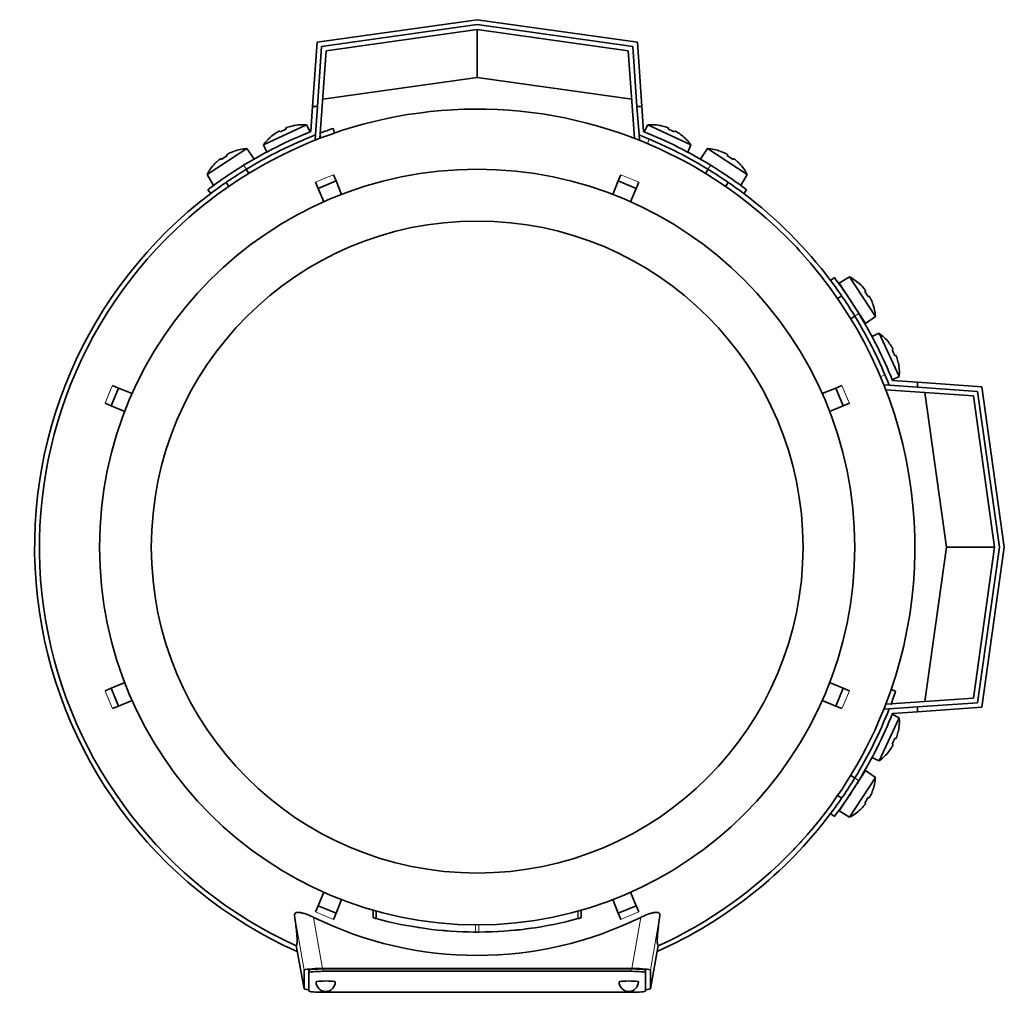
# Model space of a CAD drawing. Header units: millimetres. Extents: x 160 to 768, y -1238 to 1433.
# Tile 1 of 15: x 161 to 366, y -1238 to -1036. Entities that reach past the tile are written whole.
import ezdxf

# ---------------------------------------------------------------- set-up
doc = ezdxf.new("R2010")
doc.units = ezdxf.units.MM
for name, color, linetype in [('LOW_134-5', 7, 'Continuous'), ('M5X8_UNI7687', 7, 'Continuous'), ('VSI134_DIFFUSORE', 7, 'Continuous'), ('VSI134_FILTRO_A', 7, 'Continuous'), ('VSI134_FILTRO_B', 7, 'Continuous'), ('VSI134_TERMINALE', 7, 'Continuous'), ('VSI134_TESTATA', 7, 'Continuous')]:
    doc.layers.add(name, color=color, linetype=linetype)

# ---------------------------------------------------------------- blocks, each defined once
blk = doc.blocks.new('SE2')
at = {"layer": 'LOW_134-5', "color": 7, "linetype": 'Continuous', "lineweight": 35}
for p, q in [((256.29, -1037.96), (224.88, -1042.38)), ((287.7, -1042.38), (256.29, -1037.96)), ((224.88, -1042.38), (223.61, -1060.59)), ((288.97, -1060.59), (287.7, -1042.38)), ((222.58, -1060.89), (222.65, -1059.89)), ((289.93, -1059.89), (290, -1060.89)), ((222.81, -1060.9), (222.58, -1060.89)), ((290, -1060.89), (289.77, -1060.9)), ((340.92, -1111.81), (341.92, -1111.88)), ((359.43, -1114.11), (341.22, -1112.84)), ((363.85, -1145.52), (359.43, -1114.11)), ((359.43, -1176.93), (363.85, -1145.52)), ((341.22, -1178.2), (359.43, -1176.93)), ((341.92, -1179.16), (340.92, -1179.23))]:
    blk.add_line(p, q, dxfattribs=at)
at = {"layer": 'M5X8_UNI7687', "color": 7, "linetype": 'Continuous', "lineweight": 35}
for p, q in [((211.88, -1061.96), (220.82, -1057.79)), ((218.05, -1057.98), (218.05, -1057.96)), ((221.55, -1059.25), (220.82, -1057.79)), ((291.76, -1057.79), (291.03, -1059.25)), ((291.76, -1057.79), (300.7, -1061.96)), ((294.53, -1057.98), (294.53, -1057.96)), ((213.81, -1059.96), (213.79, -1059.94)), ((215.2, -1059.08), (215.3, -1059.26)), ((216.49, -1058.48), (216.56, -1058.68)), ((296.09, -1058.48), (296.02, -1058.68)), ((297.38, -1059.08), (297.28, -1059.26)), ((298.79, -1059.94), (298.77, -1059.96)), ((211.88, -1061.96), (212.53, -1063.46)), ((300.05, -1063.46), (300.7, -1061.96)), ((208.41, -1062.74), (200.14, -1068.11)), ((204.22, -1064.03), (204.31, -1064.21)), ((205.69, -1063.32), (205.69, -1063.29)), ((209.83, -1064.8), (208.41, -1062.74)), ((304.17, -1062.74), (302.75, -1064.8)), ((312.44, -1068.11), (304.17, -1062.74)), ((306.89, -1063.32), (306.89, -1063.29)), ((308.36, -1064.03), (308.27, -1064.21)), ((201.77, -1065.86), (201.75, -1065.85)), ((203.03, -1064.81), (203.15, -1064.97)), ((309.55, -1064.81), (309.43, -1064.97)), ((310.83, -1065.85), (310.8, -1065.86)), ((200.14, -1068.11), (201.44, -1070.25)), ((208.84, -1067.87), (208.3, -1067.03)), ((304.28, -1067.03), (303.74, -1067.87)), ((311.13, -1070.25), (312.44, -1068.11)), ((204.11, -1069.75), (204.65, -1070.59)), ((307.93, -1070.59), (308.47, -1069.75)), ((333.7, -1089.37), (331.56, -1090.67)), ((331.56, -1090.67), (337.01, -1099.06)), ((339.07, -1097.64), (333.7, -1089.37)), ((335.95, -1091), (335.96, -1090.98)), ((337, -1092.26), (336.84, -1092.38)), ((332.06, -1093.34), (331.22, -1093.88)), ((337.78, -1093.45), (337.6, -1093.54)), ((338.49, -1094.92), (338.52, -1094.92)), ((333.94, -1098.07), (334.78, -1097.53)), ((337.01, -1099.06), (339.07, -1097.64)), ((339.85, -1101.11), (338.35, -1101.76)), ((339.85, -1101.11), (344.02, -1110.05)), ((341.87, -1103.02), (341.85, -1103.04)), ((342.72, -1104.43), (342.55, -1104.53)), ((343.32, -1105.72), (343.13, -1105.79)), ((343.83, -1107.28), (343.85, -1107.28)), ((342.56, -1110.78), (344.02, -1110.05)), ((344.02, -1180.99), (339.85, -1189.93)), ((344.02, -1180.99), (342.56, -1180.26)), ((343.83, -1183.76), (343.85, -1183.76)), ((342.72, -1186.61), (342.55, -1186.51)), ((343.32, -1185.32), (343.13, -1185.25)), ((341.85, -1188), (341.87, -1188.02)), ((338.35, -1189.28), (339.85, -1189.93)), ((337.01, -1191.98), (331.56, -1200.36)), ((334.78, -1193.51), (333.87, -1192.92)), ((339.07, -1193.4), (337.01, -1191.98)), ((333.7, -1201.67), (339.07, -1193.4)), ((331.17, -1197.13), (332.06, -1197.7)), ((338.49, -1196.12), (338.52, -1196.12)), ((337, -1198.78), (336.84, -1198.66)), ((337.78, -1197.59), (337.6, -1197.5)), ((331.56, -1200.36), (333.7, -1201.67)), ((335.95, -1200.03), (335.96, -1200.06))]:
    blk.add_line(p, q, dxfattribs=at)
for centre, radius, start, end in [((220.03, -1067.76), 10, 85.4586, 101.4084), ((292.55, -1067.76), 10, 78.5916, 94.5414), ((220.03, -1067.76), 10, 128.5916, 144.5414), ((292.55, -1067.76), 10, 35.4586, 51.4084), ((209.02, -1072.72), 10, 93.4586, 109.4084), ((303.56, -1072.72), 10, 70.5916, 86.5414), ((209.02, -1072.72), 10, 136.5916, 152.5414), ((208.43, -1066.31), 0.5, 123, 146.6899), ((304.15, -1066.31), 0.5, 33.3101, 57), ((303.56, -1072.72), 10, 27.4586, 43.4084), ((203.39, -1069.58), 0.5, 99.1315, 123), ((309.18, -1069.58), 0.5, 57, 79.9069), ((329.09, -1098.25), 10, 46.5916, 62.5414), ((332.23, -1092.62), 0.5, 9.1315, 33), ((329.09, -1098.25), 10, 3.4586, 19.4084), ((335.5, -1097.66), 0.5, 33, 56.6899), ((334.05, -1109.26), 10, 38.5916, 54.5414), ((334.05, -1109.26), 10, 355.4586, 11.4084), ((334.05, -1181.78), 10, 348.5916, 4.5414), ((334.05, -1181.78), 10, 305.4586, 321.4084), ((335.5, -1193.38), 0.5, 303.3101, 327), ((329.09, -1192.79), 10, 340.5916, 356.5414), ((332.23, -1198.41), 0.5, 327, 349.9069), ((329.09, -1192.79), 10, 297.4586, 313.4084)]:
    blk.add_arc(centre, radius, start, end, dxfattribs=at)
for centre, major_axis, ratio, start_param, end_param in [((220.02, -1067.75), (9.06, 4.23), 0.996195, 1.335108, 1.449667), ((292.56, -1067.75), (-9.06, 4.23), 0.996195, 4.833518, 4.948078), ((220.02, -1067.75), (-9.06, -4.23), 0.996195, 4.833518, 4.948078), ((219.1, -1065.76), (8.39, 3.91), 0.811251, 1.49595, 1.645642), ((293.48, -1065.76), (8.39, -3.91), 0.811251, 1.49595, 1.645642), ((292.56, -1067.75), (9.06, -4.23), 0.996195, 1.335108, 1.449667), ((207.81, -1070.87), (7.77, 5.04), 0.811251, 1.49595, 1.645642), ((209.01, -1072.71), (8.39, 5.45), 0.996195, 1.335108, 1.449667), ((303.57, -1072.71), (-8.39, 5.45), 0.996195, 4.833518, 4.948078), ((304.77, -1070.87), (7.77, -5.04), 0.811251, 1.49595, 1.645642), ((209.01, -1072.71), (-8.39, -5.45), 0.996195, 4.833518, 4.948078), ((303.57, -1072.71), (8.39, -5.45), 0.996195, 1.335108, 1.449667), ((329.1, -1098.24), (-5.45, 8.39), 0.996195, 4.833518, 4.948078), ((330.94, -1097.04), (5.04, -7.77), 0.811251, 1.49595, 1.645642), ((329.1, -1098.24), (5.45, -8.39), 0.996195, 1.335108, 1.449667), ((334.06, -1109.25), (-4.23, 9.06), 0.996195, 4.833518, 4.948078), ((336.05, -1108.33), (3.91, -8.39), 0.811251, 1.49595, 1.645642), ((334.06, -1109.25), (4.23, -9.06), 0.996195, 1.335108, 1.449667), ((334.06, -1181.79), (4.23, 9.06), 0.996195, 4.833518, 4.948078), ((334.06, -1181.79), (-4.23, -9.06), 0.996195, 1.335108, 1.449667), ((336.05, -1182.71), (-3.91, -8.39), 0.811251, 1.49595, 1.645642), ((329.1, -1192.8), (5.45, 8.39), 0.996195, 4.833518, 4.948078), ((329.1, -1192.8), (-5.45, -8.39), 0.996195, 1.335108, 1.449667), ((330.94, -1194), (-5.04, -7.77), 0.811251, 1.49595, 1.645642)]:
    blk.add_ellipse(centre, major_axis=major_axis, ratio=ratio, start_param=start_param, end_param=end_param, dxfattribs=at)
for points in [[(215.2, -1059.08), (215.2, -1059.08), (215.2, -1059.08), (215.19, -1059.08), (215.17, -1059.08), (215.16, -1059.08), (215.14, -1059.09), (215.12, -1059.1), (215.09, -1059.11), (215.06, -1059.12), (215.02, -1059.14), (214.99, -1059.16), (214.95, -1059.18), (214.91, -1059.2), (214.87, -1059.22), (214.84, -1059.24), (214.79, -1059.27), (214.76, -1059.29), (214.75, -1059.3)], [(216.94, -1058.27), (216.92, -1058.28), (216.89, -1058.29), (216.84, -1058.31), (216.8, -1058.32), (216.76, -1058.34), (216.72, -1058.35), (216.68, -1058.37), (216.65, -1058.38), (216.61, -1058.4), (216.58, -1058.41), (216.55, -1058.43), (216.53, -1058.44), (216.52, -1058.45), (216.5, -1058.46), (216.49, -1058.47), (216.49, -1058.48), (216.49, -1058.48), (216.49, -1058.48)], [(296.09, -1058.48), (296.09, -1058.48), (296.09, -1058.48), (296.09, -1058.47), (296.08, -1058.46), (296.06, -1058.45), (296.05, -1058.44), (296.03, -1058.43), (296, -1058.41), (295.97, -1058.4), (295.93, -1058.38), (295.9, -1058.37), (295.86, -1058.35), (295.82, -1058.34), (295.78, -1058.32), (295.73, -1058.31), (295.69, -1058.29), (295.66, -1058.28), (295.64, -1058.27)], [(297.83, -1059.3), (297.81, -1059.29), (297.79, -1059.27), (297.74, -1059.24), (297.7, -1059.22), (297.67, -1059.2), (297.63, -1059.18), (297.59, -1059.16), (297.56, -1059.14), (297.52, -1059.12), (297.49, -1059.11), (297.46, -1059.1), (297.44, -1059.09), (297.42, -1059.08), (297.41, -1059.08), (297.39, -1059.08), (297.38, -1059.08), (297.38, -1059.08), (297.38, -1059.08)], [(204.64, -1063.76), (204.62, -1063.77), (204.59, -1063.78), (204.55, -1063.81), (204.51, -1063.83), (204.47, -1063.85), (204.43, -1063.87), (204.39, -1063.89), (204.36, -1063.91), (204.33, -1063.93), (204.3, -1063.95), (204.28, -1063.97), (204.26, -1063.98), (204.24, -1064), (204.23, -1064.01), (204.22, -1064.02), (204.22, -1064.03), (204.22, -1064.03), (204.22, -1064.03)], [(308.36, -1064.03), (308.36, -1064.03), (308.36, -1064.03), (308.36, -1064.02), (308.35, -1064.01), (308.34, -1064), (308.32, -1063.98), (308.3, -1063.97), (308.28, -1063.95), (308.25, -1063.93), (308.22, -1063.91), (308.19, -1063.89), (308.15, -1063.87), (308.11, -1063.85), (308.07, -1063.83), (308.03, -1063.81), (307.99, -1063.78), (307.96, -1063.77), (307.94, -1063.76)], [(203.03, -1064.81), (203.03, -1064.8), (203.02, -1064.8), (203.01, -1064.8), (203, -1064.81), (202.98, -1064.81), (202.97, -1064.82), (202.94, -1064.83), (202.92, -1064.85), (202.89, -1064.87), (202.86, -1064.89), (202.83, -1064.91), (202.79, -1064.93), (202.76, -1064.96), (202.72, -1064.99), (202.69, -1065.01), (202.65, -1065.04), (202.62, -1065.07), (202.61, -1065.08)], [(309.97, -1065.08), (309.96, -1065.07), (309.93, -1065.04), (309.89, -1065.01), (309.86, -1064.99), (309.82, -1064.96), (309.79, -1064.93), (309.75, -1064.91), (309.72, -1064.89), (309.69, -1064.87), (309.66, -1064.85), (309.64, -1064.83), (309.61, -1064.82), (309.59, -1064.81), (309.58, -1064.81), (309.57, -1064.8), (309.56, -1064.8), (309.55, -1064.8), (309.55, -1064.81)], [(337, -1092.26), (337.01, -1092.26), (337.01, -1092.25), (337.01, -1092.24), (337, -1092.23), (337, -1092.21), (336.99, -1092.2), (336.98, -1092.17), (336.96, -1092.15), (336.94, -1092.12), (336.92, -1092.09), (336.9, -1092.06), (336.88, -1092.02), (336.85, -1091.99), (336.82, -1091.95), (336.8, -1091.92), (336.77, -1091.88), (336.74, -1091.85), (336.73, -1091.84)], [(338.05, -1093.87), (338.04, -1093.85), (338.03, -1093.82), (338, -1093.78), (337.98, -1093.74), (337.96, -1093.7), (337.94, -1093.66), (337.92, -1093.62), (337.9, -1093.59), (337.88, -1093.56), (337.86, -1093.53), (337.84, -1093.51), (337.83, -1093.49), (337.81, -1093.47), (337.8, -1093.46), (337.79, -1093.45), (337.78, -1093.45), (337.78, -1093.45), (337.78, -1093.45)], [(342.72, -1104.43), (342.73, -1104.43), (342.73, -1104.43), (342.73, -1104.42), (342.73, -1104.4), (342.72, -1104.39), (342.72, -1104.37), (342.71, -1104.35), (342.7, -1104.32), (342.68, -1104.29), (342.67, -1104.25), (342.65, -1104.22), (342.63, -1104.18), (342.61, -1104.14), (342.59, -1104.1), (342.57, -1104.07), (342.54, -1104.02), (342.52, -1103.99), (342.51, -1103.98)], [(343.54, -1106.17), (343.53, -1106.15), (343.52, -1106.12), (343.5, -1106.07), (343.49, -1106.03), (343.47, -1105.99), (343.46, -1105.95), (343.44, -1105.91), (343.42, -1105.88), (343.41, -1105.84), (343.39, -1105.81), (343.38, -1105.78), (343.37, -1105.76), (343.36, -1105.75), (343.35, -1105.73), (343.34, -1105.72), (343.33, -1105.72), (343.33, -1105.72), (343.32, -1105.72)], [(343.32, -1185.32), (343.33, -1185.32), (343.33, -1185.32), (343.34, -1185.32), (343.35, -1185.31), (343.36, -1185.29), (343.37, -1185.28), (343.38, -1185.26), (343.39, -1185.23), (343.41, -1185.2), (343.42, -1185.16), (343.44, -1185.13), (343.46, -1185.09), (343.47, -1185.05), (343.49, -1185.01), (343.5, -1184.96), (343.52, -1184.92), (343.53, -1184.89), (343.54, -1184.87)], [(342.51, -1187.06), (342.52, -1187.04), (342.54, -1187.02), (342.57, -1186.97), (342.59, -1186.93), (342.61, -1186.9), (342.63, -1186.86), (342.65, -1186.82), (342.67, -1186.79), (342.68, -1186.75), (342.7, -1186.72), (342.71, -1186.69), (342.72, -1186.67), (342.72, -1186.65), (342.73, -1186.64), (342.73, -1186.62), (342.73, -1186.61), (342.73, -1186.61), (342.72, -1186.61)], [(337.78, -1197.59), (337.78, -1197.59), (337.78, -1197.59), (337.79, -1197.59), (337.8, -1197.58), (337.81, -1197.57), (337.83, -1197.55), (337.84, -1197.53), (337.86, -1197.51), (337.88, -1197.48), (337.9, -1197.45), (337.92, -1197.42), (337.94, -1197.38), (337.96, -1197.34), (337.98, -1197.3), (338, -1197.26), (338.03, -1197.22), (338.04, -1197.19), (338.05, -1197.17)], [(336.73, -1199.2), (336.74, -1199.19), (336.77, -1199.16), (336.8, -1199.12), (336.82, -1199.09), (336.85, -1199.05), (336.88, -1199.02), (336.9, -1198.98), (336.92, -1198.95), (336.94, -1198.92), (336.96, -1198.89), (336.98, -1198.87), (336.99, -1198.84), (337, -1198.82), (337, -1198.81), (337.01, -1198.8), (337.01, -1198.79), (337.01, -1198.78), (337, -1198.78)]]:
    blk.add_open_spline(points, degree=3, dxfattribs=at)
at = {"layer": 'VSI134_DIFFUSORE', "color": 7, "linetype": 'Continuous', "lineweight": 35}
for start, end in [(335.6429, 336.5044), (316.2831, 317.7924)]:
    blk.add_arc((256.29, -1145.52), 91, start, end, dxfattribs=at)
at = {"layer": 'VSI134_FILTRO_A', "color": 4, "linetype": 'Continuous', "lineweight": 9}
blk.add_line((223.84, -1060.5), (223.65, -1059.95), dxfattribs=at)
at = {"layer": 'VSI134_FILTRO_A', "color": 7, "linetype": 'Continuous', "lineweight": 35}
for p, q in [((226.66, -1059.48), (226.34, -1058.53)), ((343.28, -1175.47), (342.33, -1175.15))]:
    blk.add_line(p, q, dxfattribs=at)
for start, end in [(109, 110.7573), (127.0241, 246.0068), (339.1313, 341), (293.9932, 322.9759)]:
    blk.add_arc((256.29, -1145.52), 92, start, end, dxfattribs=at)
at = {"layer": 'VSI134_FILTRO_B', "color": 7, "linetype": 'Continuous', "lineweight": 35}
blk.add_line((288.96, -1060.41), (288.9, -1060.56), dxfattribs=at)
at = {"layer": 'VSI134_FILTRO_B', "color": 4, "linetype": 'Continuous', "lineweight": 9}
for p, q in [((292.04, -1060.75), (291.68, -1061.69)), ((340.12, -1110.13), (341.06, -1109.77))]:
    blk.add_line(p, q, dxfattribs=at)
at = {"layer": 'VSI134_FILTRO_B', "color": 7, "linetype": 'Continuous', "lineweight": 35}
blk.add_arc((256.29, -1145.52), 92, 37.0241, 52.9759, dxfattribs=at)
at = {"layer": 'VSI134_TERMINALE', "color": 7, "linetype": 'Continuous', "lineweight": 35}
for p, q in [((223, -1040.62), (256.29, -1035.94)), ((256.29, -1036.95), (223.94, -1041.5)), ((256.29, -1035.94), (289.58, -1040.62)), ((288.64, -1041.5), (256.29, -1036.95)), ((256.29, -1047.96), (256.29, -1037.96)), ((222.06, -1053.96), (223, -1040.62)), ((223.94, -1041.5), (223.07, -1053.96)), ((289.51, -1053.96), (288.64, -1041.5)), ((289.58, -1040.62), (290.51, -1053.96)), ((256.29, -1047.96), (224.17, -1052.48)), ((288.41, -1052.48), (256.29, -1047.96)), ((221.7, -1059.19), (222.06, -1053.96)), ((222.06, -1053.96), (223.07, -1053.96)), ((222.65, -1059.89), (223.07, -1053.96)), ((289.93, -1059.89), (289.51, -1053.96)), ((289.51, -1053.96), (290.51, -1053.96)), ((290.88, -1059.19), (290.51, -1053.96)), ((200.29, -1071.27), (200.89, -1072.07)), ((311.69, -1072.07), (312.29, -1071.27)), ((330.54, -1089.52), (329.74, -1090.12)), ((342.62, -1110.93), (347.85, -1111.29)), ((347.85, -1111.29), (361.19, -1112.23)), ((347.85, -1111.29), (347.85, -1112.3)), ((341.92, -1111.88), (347.85, -1112.3)), ((360.31, -1113.17), (347.85, -1112.3)), ((353.85, -1145.52), (349.33, -1113.4)), ((364.86, -1145.52), (360.31, -1113.17)), ((361.19, -1112.23), (365.87, -1145.52)), ((349.33, -1177.64), (353.85, -1145.52)), ((353.85, -1145.52), (363.85, -1145.52)), ((360.31, -1177.87), (364.86, -1145.52)), ((365.87, -1145.52), (361.19, -1178.81)), ((341.92, -1179.16), (347.85, -1178.74)), ((347.85, -1178.74), (360.31, -1177.87)), ((347.85, -1178.74), (347.85, -1179.74)), ((361.19, -1178.81), (347.85, -1179.74)), ((342.62, -1180.11), (347.85, -1179.74)), ((329.74, -1200.92), (330.54, -1201.52))]:
    blk.add_line(p, q, dxfattribs=at)
at = {"layer": 'VSI134_TERMINALE', "color": 4, "linetype": 'Continuous', "lineweight": 9}
for p, q in [((207.74, -1066.2), (208.34, -1067)), ((304.24, -1067), (304.84, -1066.2)), ((335.61, -1096.97), (334.81, -1097.57)), ((334.81, -1193.47), (335.61, -1194.07))]:
    blk.add_line(p, q, dxfattribs=at)
at = {"layer": 'VSI134_TERMINALE', "color": 7, "linetype": 'Continuous', "lineweight": 35}
for radius, start, end in [(93, 111.8355, 121.4706), (92, 111.4458, 121.4101), (92, 58.5899, 68.5542), (93, 58.5294, 68.1645), (93, 121.4706, 127.0241), (93, 52.9759, 58.5294), (92, 121.4101, 127.0241), (92, 52.9759, 58.5899), (92, 31.4101, 37.0241), (93, 31.4706, 37.0241), (93, 21.8355, 31.4706), (92, 21.4458, 31.4101), (92, 328.5899, 338.5542), (93, 328.5294, 338.1645), (92, 322.9759, 328.5899), (93, 322.9759, 328.5294)]:
    blk.add_arc((256.29, -1145.52), radius, start, end, dxfattribs=at)
at = {"layer": 'VSI134_TESTATA', "color": 7, "linetype": 'Continuous', "lineweight": 35}
for p, q in [((220.01, -1062.06), (219.2, -1062.42)), ((226.41, -1068.16), (226.95, -1069.46)), ((285.63, -1069.46), (286.17, -1068.16)), ((223.25, -1070.99), (222.71, -1069.69)), ((223.25, -1070.99), (226.95, -1069.46)), ((226.95, -1069.46), (228.11, -1072.25)), ((284.47, -1072.25), (285.63, -1069.46)), ((285.63, -1069.46), (289.33, -1070.99)), ((289.86, -1069.69), (289.33, -1070.99)), ((224.41, -1073.78), (223.25, -1070.99)), ((289.33, -1070.99), (288.17, -1073.78)), ((180.23, -1116.18), (181.76, -1112.48)), ((180.46, -1111.94), (181.76, -1112.48)), ((181.76, -1112.48), (184.55, -1113.64)), ((328.03, -1113.64), (330.82, -1112.48)), ((330.82, -1112.48), (332.12, -1111.94)), ((330.82, -1112.48), (332.35, -1116.18)), ((180.23, -1116.18), (178.93, -1115.64)), ((183.02, -1117.34), (180.23, -1116.18)), ((332.35, -1116.18), (329.56, -1117.34)), ((333.65, -1115.64), (332.35, -1116.18)), ((180.23, -1174.86), (183.02, -1173.7)), ((329.56, -1173.7), (332.35, -1174.86)), ((178.93, -1175.4), (180.23, -1174.86)), ((181.76, -1178.56), (180.23, -1174.86)), ((332.35, -1174.86), (330.82, -1178.56)), ((332.35, -1174.86), (333.65, -1175.4)), ((181.76, -1178.56), (180.46, -1179.09)), ((184.55, -1177.4), (181.76, -1178.56)), ((330.82, -1178.56), (328.03, -1177.4)), ((332.12, -1179.09), (330.82, -1178.56)), ((334, -1192.87), (333.88, -1192.9)), ((331.15, -1197.25), (331.12, -1197.1)), ((223.25, -1220.05), (224.41, -1217.26)), ((288.17, -1217.26), (289.33, -1220.05)), ((228.11, -1218.79), (226.95, -1221.58)), ((285.63, -1221.58), (284.47, -1218.79)), ((222.71, -1221.35), (223.25, -1220.05)), ((226.95, -1221.58), (223.25, -1220.05)), ((226.95, -1221.58), (226.41, -1222.88)), ((234.64, -1220.97), (234.64, -1222.53)), ((234.68, -1220.99), (234.68, -1222.55)), ((235.3, -1221.16), (235.3, -1222.72)), ((277.93, -1222.54), (277.93, -1220.98)), ((277.93, -1222.54), (277.93, -1220.98)), ((289.33, -1220.05), (285.63, -1221.58)), ((286.17, -1222.88), (285.63, -1221.58)), ((289.33, -1220.05), (289.86, -1221.35)), ((277.24, -1222.73), (277.29, -1222.71)), ((244.28, -1224.61), (244.29, -1224.61)), ((250.35, -1225.3), (250.35, -1225.3)), ((262.28, -1225.3), (262.28, -1225.29)), ((218.65, -1228.29), (220.29, -1237.29)), ((292.29, -1237.29), (293.93, -1228.3)), ((220.29, -1237.28), (220.29, -1233.44)), ((221.29, -1233.94), (221.29, -1233.44)), ((221.29, -1233.94), (221.29, -1237.78)), ((224.11, -1233.1), (288.47, -1233.1)), ((288.29, -1233.18), (224.29, -1233.18)), ((288.29, -1233.68), (224.29, -1233.68)), ((291.29, -1233.94), (291.29, -1233.44)), ((291.29, -1237.78), (291.29, -1233.94)), ((292.29, -1233.44), (292.29, -1237.28)), ((224.29, -1238.04), (288.29, -1238.04))]:
    blk.add_line(p, q, dxfattribs=at)
at = {"layer": 'VSI134_TESTATA', "color": 4, "linetype": 'Continuous', "lineweight": 9}
for p, q in [((225.5, -1068.54), (226.41, -1068.16)), ((288.95, -1069.31), (286.17, -1068.16)), ((225.5, -1068.54), (222.71, -1069.69)), ((288.95, -1069.31), (289.86, -1069.69)), ((180.08, -1112.86), (178.93, -1115.64)), ((180.08, -1112.86), (180.46, -1111.94)), ((333.27, -1114.73), (332.12, -1111.94)), ((333.27, -1114.73), (333.65, -1115.64)), ((179.31, -1176.31), (178.93, -1175.4)), ((179.31, -1176.31), (180.46, -1179.09)), ((332.5, -1178.18), (333.65, -1175.4)), ((332.5, -1178.18), (332.12, -1179.09)), ((223.63, -1221.73), (222.71, -1221.35)), ((223.63, -1221.73), (226.41, -1222.88)), ((234.68, -1222.55), (234.68, -1220.99)), ((277.24, -1222.73), (277.24, -1221.17)), ((277.29, -1222.71), (277.29, -1221.16)), ((277.92, -1222.54), (277.92, -1220.98)), ((287.08, -1222.5), (289.86, -1221.35)), ((220.29, -1233.44), (218.33, -1222)), ((224.11, -1233.1), (222.29, -1222.47)), ((287.08, -1222.5), (286.17, -1222.88)), ((290.29, -1222.47), (288.47, -1233.1)), ((294.25, -1222), (292.29, -1233.44)), ((255.93, -1225.52), (255.93, -1224.02)), ((256.64, -1225.52), (256.64, -1224.02)), ((218.65, -1228.29), (220.29, -1237.28)), ((292.29, -1237.28), (293.93, -1228.29)), ((224.29, -1233.68), (224.29, -1233.18)), ((288.29, -1233.68), (288.29, -1233.18))]:
    blk.add_line(p, q, dxfattribs=at)
at = {"layer": 'VSI134_TESTATA', "color": 7, "linetype": 'Continuous', "lineweight": 35}
for radius in [78.5, 67.74]:
    blk.add_circle((256.29, -1145.52), radius, dxfattribs=at)
for centre, radius, start, end in [((256.29, -1145.52), 91, 66.5051, 114.0561), ((256.29, -1145.52), 91, 47.4949, 66.5051), ((256.29, -1145.52), 91, 114.0561, 133.594), ((256.29, -1145.52), 91, 42.5051, 47.4949), ((256.29, -1145.52), 91, 133.594, 245.5753), ((256.29, -1145.52), 91, 336.505, 42.5051), ((256.29, -1145.52), 91, 316.4064, 336.505), ((256.29, -1145.52), 91, 294.4247, 316.2831), ((256.29, -1153.35), 77.03, 243.8059, 296.1941), ((255.18, -1149.54), 75.83, 254.3174, 254.8013), ((256.29, -1145.52), 80, 254.3278, 254.3303), ((256.29, -1145.53), 79.99, 254.7875, 269.7463), ((256.29, -1145.52), 80, 270.2544, 285.1819), ((256.29, -1145.52), 80, 285.1934, 285.3228), ((258.42, -1153.21), 72.02, 285.1964, 285.7129), ((256.29, -1145.52), 80, 261.0009, 261.3628), ((256.29, -1145.52), 80, 264.8308, 265.4118), ((256.3, -1143.7), 81.82, 269.4577, 269.6802), ((256.29, -1145.52), 80, 269.745, 270.2544), ((256.3, -1145.61), 79.91, 275.1156, 278.5117), ((224.79, -1235.86), 2, 180, 270), ((224.79, -1235.86), 2, 270, 0), ((287.79, -1235.86), 2, 180, 270), ((287.79, -1235.86), 2, 270, 0)]:
    blk.add_arc(centre, radius, start, end, dxfattribs=at)
for centre, major_axis, ratio, start_param, end_param in [((224.35, -1233.47), (4.06, -0.02), 0.091176, 1.630723, 3.142092), ((224.29, -1233.44), (3, 0), 0.087156, 1.570796, 3.141593), ((224.29, -1233.94), (3, 0), 0.087156, 1.570796, 3.141593), ((288.29, -1233.44), (3, 0), 0.087156, 0, 1.570796), ((288.29, -1233.94), (3, 0), 0.087156, 0, 1.570796), ((288.23, -1233.47), (-4.06, -0.02), 0.091176, 3.141094, 4.652463), ((224.79, -1235.86), (2, 0), 0.087156, 0, 3.141593), ((287.79, -1235.86), (2, 0), 0.087156, 0, 3.141593), ((224.35, -1237.26), (4.06, 0.02), 0.091176, 3.141095, 3.858067), ((224.29, -1237.78), (-3, 0), 0.087156, 0, 1.570796), ((288.29, -1237.78), (-3, 0), 0.087156, 1.570796, 3.141593), ((288.23, -1237.26), (-4.06, 0.02), 0.091176, 2.425118, 3.142091)]:
    blk.add_ellipse(centre, major_axis=major_axis, ratio=ratio, start_param=start_param, end_param=end_param, dxfattribs=at)
for points, knots in [([(218.33, -1222), (218.31, -1221.91), (218.32, -1221.82), (218.39, -1221.67), (218.44, -1221.6), (218.62, -1221.5), (218.73, -1221.46), (219.02, -1221.43), (219.19, -1221.43), (219.49, -1221.47), (219.6, -1221.48), (219.82, -1221.53), (219.93, -1221.55), (220.17, -1221.62), (220.29, -1221.65), (220.54, -1221.73), (220.66, -1221.77), (221.03, -1221.91), (221.29, -1222.01), (221.79, -1222.23), (222.04, -1222.35), (222.29, -1222.47)], [0, 0, 0, 0, 0.125, 0.125, 0.25, 0.25, 0.375, 0.375, 0.5, 0.5, 0.5625, 0.5625, 0.625, 0.625, 0.6875, 0.6875, 0.75, 0.75, 0.875, 0.875, 1, 1, 1, 1]), ([(290.29, -1222.47), (290.54, -1222.35), (290.79, -1222.23), (291.29, -1222.01), (291.54, -1221.91), (292.04, -1221.73), (292.29, -1221.65), (292.76, -1221.52), (292.98, -1221.48), (293.28, -1221.44), (293.37, -1221.44), (293.55, -1221.43), (293.63, -1221.43), (293.85, -1221.46), (293.96, -1221.49), (294.13, -1221.6), (294.19, -1221.66), (294.26, -1221.82), (294.27, -1221.91), (294.25, -1222)], [0, 0, 0, 0, 0.125, 0.125, 0.25, 0.25, 0.375, 0.375, 0.5, 0.5, 0.5625, 0.5625, 0.625, 0.625, 0.75, 0.75, 0.875, 0.875, 1, 1, 1, 1]), ([(218.65, -1228.29), (218.68, -1228.27), (218.71, -1228.25), (218.76, -1228.17), (218.78, -1228.12), (218.82, -1227.96), (218.83, -1227.85), (218.85, -1227.58), (218.86, -1227.42), (218.85, -1226.8), (218.81, -1226.24), (218.65, -1224.58), (218.53, -1223.51), (218.33, -1222)], [0, 0, 0, 0, 0.125, 0.125, 0.25, 0.25, 0.375, 0.375, 0.5, 0.5, 0.75, 0.75, 1, 1, 1, 1]), ([(294.25, -1222), (294.05, -1223.5), (293.93, -1224.58), (293.81, -1225.82), (293.78, -1226.17), (293.74, -1226.77), (293.73, -1227.01), (293.72, -1227.42), (293.73, -1227.59), (293.74, -1227.85), (293.76, -1227.96), (293.8, -1228.12), (293.82, -1228.17), (293.87, -1228.25), (293.9, -1228.27), (293.93, -1228.29)], [0, 0, 0, 0, 0.25, 0.25, 0.375, 0.375, 0.5, 0.5, 0.625, 0.625, 0.75, 0.75, 0.875, 0.875, 1, 1, 1, 1])]:
    blk.add_open_spline(points, degree=3, knots=knots, dxfattribs=at)
blk.add_open_spline([(250.07, -1225.28), (249.96, -1225.27), (249.89, -1225.26), (249.89, -1225.26)], degree=3, dxfattribs=at)

msp = doc.modelspace()

# ---------------------------------------------------------------- block references
msp.add_blockref('SE2', (0, 0))

doc.saveas('drawing.dxf')
